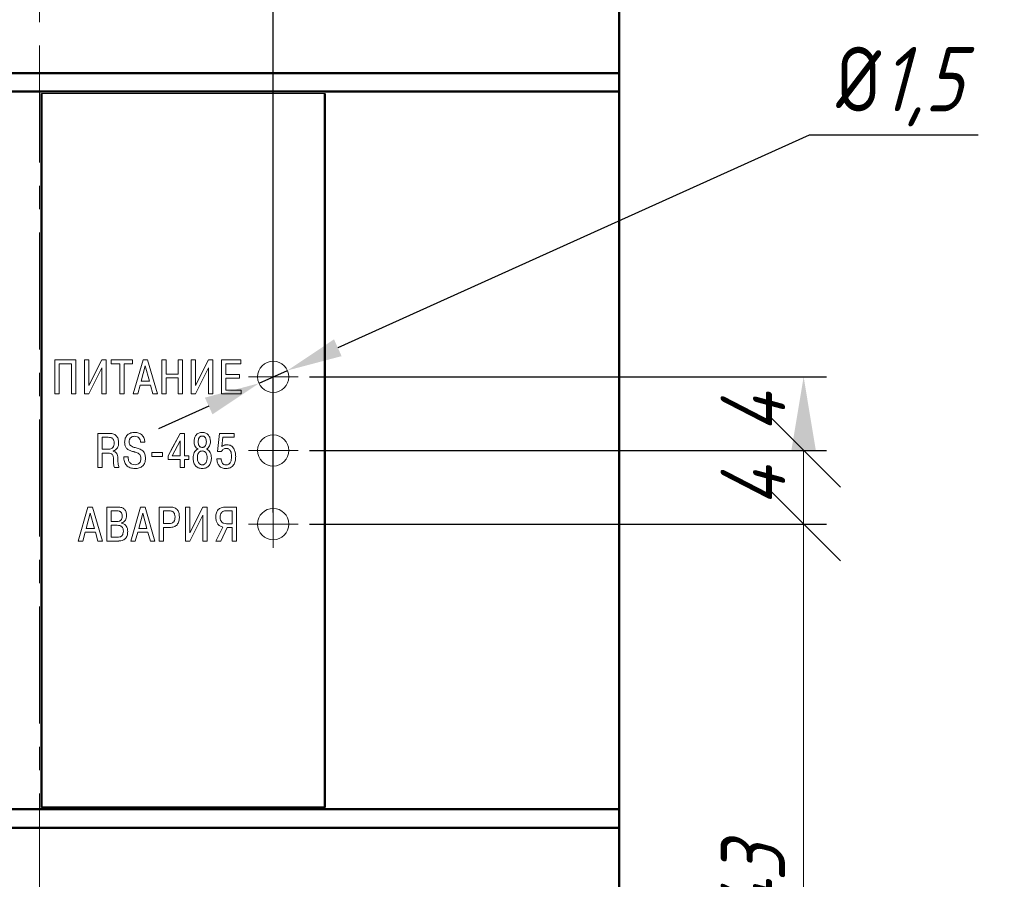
# Model space of a CAD drawing. Header units: millimetres. Extents: x 2171 to 3064, y 1134 to 1531.
# Tile 39 of 44: x 2862 to 2916, y 1260 to 1306. Entities that reach past the tile are written whole.
import ezdxf

# ---------------------------------------------------------------- set-up
doc = ezdxf.new("R2010")
doc.units = ezdxf.units.MM
doc.linetypes.add('CENTER', pattern=[10.16, 6.35, -1.27, 1.27, -1.27])
for name, color, linetype, lineweight in [('main', 5, 'Continuous', 50), ('size', 7, 'Continuous', 20), ('text', 7, 'Continuous', 20), ('ОСЕВЫЕ', 1, 'CENTER', 15)]:
    doc.layers.add(name, color=color, linetype=linetype, lineweight=lineweight)
doc.styles.add('GOST', font='GOST.shx', dxfattribs={"oblique": 15})
doc.styles.add('K5_TEXTSTYLE', font='win_eskd.shx', dxfattribs={"width": 0.8, "oblique": 15, "height": 3.5})
doc.dimstyles.new('GOST', dxfattribs={"dimscale": 0, "dimtxt": 3, "dimasz": 3, "dimexe": 1.25, "dimexo": 0, "dimtad": 1, "dimtoh": 1, "dimdec": 3, "dimdsep": 46, "dimtxsty": 'GOST', "dimcen": 5, "dimadec": 3, "dimazin": 2, "dimtfac": 1, "dimtdec": 4, "dimtmove": 1, "dimatfit": 3, "dimfxl": 1, "dimtolj": 1, "dimtzin": 0, "dimarcsym": 0})
doc.dimstyles.new('ISO-25', dxfattribs={"dimtxt": 3.5, "dimasz": 4, "dimexe": 1.25, "dimexo": 0.625, "dimgap": 1, "dimtad": 1, "dimdec": 1, "dimrnd": 0.5, "dimtxsty": 'K5_TEXTSTYLE', "dimcen": 0, "dimclrd": 256, "dimclre": 256, "dimadec": 0, "dimazin": 2, "dimtfac": 1, "dimtdec": 1, "dimtmove": 0, "dimatfit": 1, "dimfxl": 1, "dimlwd": -1, "dimarcsym": 2})

# ---------------------------------------------------------------- blocks, each defined once
blk = doc.blocks.new('_Oblique')
at = {"color": 0, "linetype": 'ByBlock', "lineweight": -2}
blk.add_line((-0.5, -0.5), (0.5, 0.5), dxfattribs=at)
blk = doc.blocks.new('*D97')
at = {"layer": 'Defpoints', "color": 0}
for p in [(2877.322, 1282.806), (2877.322, 1278.807), (2904.8, 1278.807)]:
    blk.add_point(p, dxfattribs=at)
at = {"layer": 'size', "lineweight": -2}
for p, q in [((2877.947, 1282.806), (2906.05, 1282.806)), ((2877.947, 1278.807), (2906.05, 1278.807))]:
    blk.add_line(p, q, dxfattribs=at)
at = {"layer": 'size'}
blk.add_line((2904.8, 1282.806), (2904.8, 1278.807), dxfattribs=at)
at = {"layer": 'size', "xscale": 4, "yscale": 4, "zscale": 4}
for p, rotation in [((2904.8, 1282.806), 90.00000079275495), ((2904.8, 1278.807), 270.0000007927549)]:
    blk.add_blockref('_Oblique', p, dxfattribs=dict(at, rotation=rotation))
at = {"layer": 'size', "color": 0, "linetype": 'ByBlock', "ltscale": 100, "insert": (2902.05, 1280.806), "char_height": 3.5, "attachment_point": 5, "rotation": 90, "style": 'GOST'}
blk.add_mtext('4', dxfattribs=at)
blk = doc.blocks.new('*D98')
at = {"layer": 'Defpoints', "color": 0}
for p in [(2894.772, 1351.805), (2894.772, 1327.805), (2875.973, 1278.807)]:
    blk.add_point(p, dxfattribs=at)
at = {"layer": 'size', "lineweight": -2, "ltscale": 5}
for p, q in [((2875.973, 1279.432), (2875.973, 1353.055)), ((2894.772, 1328.43), (2894.772, 1353.055))]:
    blk.add_line(p, q, dxfattribs=at)
at = {"layer": 'size', "ltscale": 5}
blk.add_line((2879.973, 1351.805), (2890.772, 1351.805), dxfattribs=at)
at = {"layer": 'size'}
for points in [[(2879.973, 1352.472), (2879.973, 1351.138), (2875.973, 1351.805)], [(2890.772, 1351.138), (2890.772, 1352.472), (2894.772, 1351.805)]]:
    blk.add_solid(points, dxfattribs=at)
at = {"layer": 'size', "color": 0, "linetype": 'ByBlock', "ltscale": 100, "insert": (2885.373, 1354.555), "char_height": 3.5, "attachment_point": 5, "style": 'GOST'}
blk.add_mtext('19', dxfattribs=at)
blk = doc.blocks.new('*D99')
at = {"layer": 'Defpoints', "color": 0}
for p in [(2877.322, 1278.807), (2892.772, 1235.805), (2904.8, 1235.805)]:
    blk.add_point(p, dxfattribs=at)
at = {"layer": 'size', "lineweight": -2, "ltscale": 5}
for p, q in [((2877.947, 1278.807), (2906.05, 1278.807)), ((2893.397, 1235.805), (2906.05, 1235.805))]:
    blk.add_line(p, q, dxfattribs=at)
at = {"layer": 'size', "ltscale": 5}
blk.add_line((2904.8, 1278.807), (2904.8, 1239.805), dxfattribs=at)
at = {"layer": 'size'}
blk.add_solid([(2904.133, 1239.805), (2905.466, 1239.805), (2904.8, 1235.805)], dxfattribs=at)
at = {"layer": 'size', "xscale": 4, "yscale": 4, "zscale": 4, "rotation": 90}
blk.add_blockref('_Oblique', (2904.8, 1278.807), dxfattribs=at)
at = {"layer": 'size', "color": 0, "linetype": 'ByBlock', "ltscale": 100, "insert": (2902.05, 1259.306), "char_height": 3.5, "attachment_point": 5, "rotation": 90, "style": 'GOST'}
blk.add_mtext('43', dxfattribs=at)
blk = doc.blocks.new('*D100')
at = {"layer": 'Defpoints', "color": 0}
for p in [(2877.322, 1286.805), (2904.8, 1286.805), (2877.322, 1282.806)]:
    blk.add_point(p, dxfattribs=at)
at = {"layer": 'size', "lineweight": -2, "ltscale": 5}
for p, q in [((2877.947, 1286.805), (2906.05, 1286.805)), ((2877.947, 1282.806), (2906.05, 1282.806))]:
    blk.add_line(p, q, dxfattribs=at)
at = {"layer": 'size', "ltscale": 5}
blk.add_line((2904.8, 1282.806), (2904.8, 1282.805), dxfattribs=at)
at = {"layer": 'size'}
blk.add_solid([(2905.466, 1282.805), (2904.133, 1282.805), (2904.8, 1286.805)], dxfattribs=at)
at = {"layer": 'size', "xscale": 4, "yscale": 4, "zscale": 4, "rotation": 270}
blk.add_blockref('_Oblique', (2904.8, 1282.806), dxfattribs=at)
at = {"layer": 'size', "color": 0, "linetype": 'ByBlock', "ltscale": 100, "insert": (2902.05, 1284.805), "char_height": 3.5, "attachment_point": 5, "rotation": 90, "style": 'GOST'}
blk.add_mtext('4', dxfattribs=at)
blk = doc.blocks.new('*D102')
at = {"layer": 'Defpoints', "color": 0}
for p in [(2876.747, 1287.154), (2875.199, 1286.456)]:
    blk.add_point(p, dxfattribs=at)
at = {"layer": 'size', "color": 0, "linetype": 'ByBlock', "lineweight": -2}
for p, q in [((2905.095, 1299.94), (2879.482, 1288.388)), ((2914.281, 1299.94), (2905.095, 1299.94)), ((2875.199, 1286.456), (2876.747, 1287.154)), ((2872.464, 1285.222), (2869.729, 1283.989))]:
    blk.add_line(p, q, dxfattribs=at)
at = {"layer": 'size', "color": 0}
for points in [[(2879.276, 1288.844), (2879.688, 1287.932), (2876.747, 1287.154)], [(2872.67, 1284.766), (2872.258, 1285.678), (2875.199, 1286.456)]]:
    blk.add_solid(points, dxfattribs=at)
at = {"layer": 'size', "color": 0, "linetype": 'ByBlock', "ltscale": 100, "insert": (2910, 1302.578), "char_height": 3.5, "attachment_point": 5, "style": 'GOST'}
blk.add_mtext('\\A1;{\\Q0;%%c}1,5', dxfattribs=at)

msp = doc.modelspace()

# ---------------------------------------------------------------- linework, layer by layer
at = {"layer": 'main'}
for p, q in [((2894.772, 1307.605), (2894.772, 1303.305)), ((2894.772, 1303.305), (2831.772, 1303.305)), ((2894.772, 1303.305), (2894.772, 1302.305)), ((2894.772, 1302.305), (2831.772, 1302.305)), ((2863.372, 1302.209), (2863.372, 1263.403)), ((2878.772, 1302.209), (2878.772, 1263.403)), ((2894.772, 1302.305), (2894.772, 1263.305)), ((2894.772, 1263.305), (2831.772, 1263.305)), ((2878.772, 1263.403), (2863.372, 1263.403)), ((2894.772, 1263.305), (2894.772, 1262.305)), ((2894.772, 1262.305), (2831.772, 1262.305)), ((2894.772, 1262.305), (2894.772, 1258.005))]:
    msp.add_line(p, q, dxfattribs=at)
at = {"layer": 'size', "ltscale": 5}
for centre in [(2875.973, 1286.805), (2875.973, 1282.806), (2875.973, 1278.807)]:
    msp.add_circle(centre, 0.849, dxfattribs=at)
at = {"layer": 'text'}
for p, q in [((2878.772, 1302.209), (2863.372, 1302.209)), ((2863.372, 1263.403), (2863.372, 1302.209)), ((2878.772, 1263.403), (2878.772, 1302.209)), ((2865.244, 1287.731), (2864.106, 1287.731)), ((2864.106, 1285.88), (2864.106, 1287.731)), ((2865.244, 1287.73), (2864.106, 1287.73)), ((2865.244, 1285.88), (2865.244, 1287.731)), ((2865.951, 1287.731), (2865.715, 1287.731)), ((2865.715, 1285.88), (2865.715, 1287.731)), ((2865.951, 1287.73), (2865.715, 1287.73)), ((2866.657, 1287.731), (2865.951, 1286.329)), ((2865.951, 1286.329), (2865.951, 1287.731)), ((2866.657, 1287.73), (2865.951, 1286.329)), ((2866.89, 1287.731), (2866.657, 1287.731)), ((2866.657, 1287.73), (2866.657, 1287.731)), ((2866.89, 1287.73), (2866.657, 1287.73)), ((2866.89, 1285.88), (2866.89, 1287.731)), ((2868.317, 1287.731), (2867.171, 1287.731)), ((2867.171, 1287.522), (2867.171, 1287.731)), ((2868.317, 1287.73), (2867.171, 1287.73)), ((2868.317, 1287.522), (2868.317, 1287.731)), ((2868.894, 1287.731), (2868.362, 1285.88)), ((2868.894, 1287.73), (2868.362, 1285.879)), ((2869.143, 1287.731), (2868.894, 1287.731)), ((2868.894, 1287.73), (2868.894, 1287.731)), ((2869.143, 1287.73), (2868.894, 1287.73)), ((2869.675, 1285.88), (2869.143, 1287.731)), ((2869.143, 1287.73), (2869.143, 1287.731)), ((2869.675, 1285.879), (2869.143, 1287.73)), ((2870.146, 1287.731), (2869.911, 1287.731)), ((2869.911, 1285.88), (2869.911, 1287.731)), ((2870.146, 1287.73), (2869.911, 1287.73)), ((2870.146, 1286.959), (2870.146, 1287.731)), ((2871.043, 1287.731), (2870.808, 1287.731)), ((2870.808, 1286.959), (2870.808, 1287.731)), ((2871.043, 1287.73), (2870.808, 1287.73)), ((2871.043, 1285.88), (2871.043, 1287.731)), ((2871.75, 1287.731), (2871.515, 1287.731)), ((2871.515, 1285.88), (2871.515, 1287.731)), ((2871.75, 1287.73), (2871.515, 1287.73)), ((2872.457, 1287.731), (2871.75, 1286.329)), ((2871.75, 1286.329), (2871.75, 1287.731)), ((2872.457, 1287.73), (2871.75, 1286.329)), ((2872.69, 1287.731), (2872.457, 1287.731)), ((2872.457, 1287.73), (2872.457, 1287.731)), ((2872.69, 1287.73), (2872.457, 1287.73)), ((2872.69, 1285.88), (2872.69, 1287.731)), ((2874.209, 1287.731), (2873.161, 1287.731)), ((2873.161, 1285.88), (2873.161, 1287.731)), ((2874.209, 1287.73), (2873.161, 1287.73)), ((2874.209, 1287.522), (2874.209, 1287.731)), ((2864.341, 1285.88), (2864.341, 1287.522)), ((2864.341, 1287.522), (2865.008, 1287.522)), ((2865.008, 1285.88), (2865.008, 1287.522)), ((2865.945, 1285.88), (2866.654, 1287.292)), ((2866.654, 1285.88), (2866.654, 1287.292)), ((2867.171, 1287.522), (2867.626, 1287.522)), ((2867.626, 1285.88), (2867.626, 1287.522)), ((2867.862, 1287.522), (2868.317, 1287.522)), ((2867.862, 1285.88), (2867.862, 1287.522)), ((2869.019, 1287.397), (2868.794, 1286.567)), ((2869.243, 1286.567), (2869.019, 1287.397)), ((2871.745, 1285.88), (2872.454, 1287.292)), ((2872.454, 1285.88), (2872.454, 1287.292)), ((2873.397, 1286.94), (2873.397, 1287.522)), ((2873.397, 1287.522), (2874.209, 1287.522)), ((2868.794, 1286.567), (2869.243, 1286.567)), ((2868.794, 1286.567), (2869.243, 1286.567)), ((2868.794, 1286.567), (2868.794, 1286.567)), ((2869.243, 1286.567), (2869.243, 1286.567)), ((2870.808, 1286.959), (2870.146, 1286.959)), ((2870.146, 1286.958), (2870.146, 1286.959)), ((2870.808, 1286.958), (2870.146, 1286.958)), ((2870.146, 1285.88), (2870.146, 1286.75)), ((2870.146, 1286.75), (2870.808, 1286.75)), ((2870.808, 1286.958), (2870.808, 1286.959)), ((2870.808, 1285.88), (2870.808, 1286.75)), ((2874.135, 1286.94), (2873.397, 1286.94)), ((2874.135, 1286.94), (2873.397, 1286.94)), ((2873.397, 1286.94), (2873.397, 1286.94)), ((2873.397, 1286.089), (2873.397, 1286.731)), ((2873.397, 1286.731), (2874.135, 1286.731)), ((2874.135, 1286.731), (2874.135, 1286.94)), ((2865.951, 1286.329), (2865.951, 1286.329)), ((2868.608, 1285.88), (2868.741, 1286.358)), ((2868.741, 1286.358), (2869.296, 1286.358)), ((2869.296, 1286.358), (2869.429, 1285.88)), ((2871.75, 1286.329), (2871.75, 1286.329)), ((2874.233, 1286.089), (2873.397, 1286.089)), ((2873.397, 1286.088), (2873.397, 1286.089)), ((2874.233, 1286.088), (2873.397, 1286.088)), ((2874.233, 1285.88), (2874.233, 1286.089)), ((2864.106, 1285.88), (2864.341, 1285.88)), ((2865.008, 1285.88), (2865.244, 1285.88)), ((2865.715, 1285.88), (2865.945, 1285.88)), ((2866.654, 1285.88), (2866.89, 1285.88)), ((2867.626, 1285.88), (2867.862, 1285.88)), ((2868.362, 1285.88), (2868.608, 1285.88)), ((2869.429, 1285.88), (2869.675, 1285.88)), ((2869.911, 1285.88), (2870.146, 1285.88)), ((2870.808, 1285.88), (2871.043, 1285.88)), ((2871.515, 1285.88), (2871.745, 1285.88)), ((2872.454, 1285.88), (2872.69, 1285.88)), ((2873.161, 1285.88), (2874.233, 1285.88)), ((2866.436, 1281.88), (2866.436, 1283.732)), ((2867.042, 1283.732), (2866.436, 1283.732)), ((2867.042, 1283.732), (2866.436, 1283.732)), ((2866.672, 1282.875), (2866.672, 1283.523)), ((2867.003, 1283.523), (2866.672, 1283.523)), ((2867.042, 1283.732), (2867.042, 1283.732)), ((2870.92, 1283.732), (2870.256, 1282.515)), ((2870.92, 1283.732), (2870.415, 1282.805)), ((2870.92, 1283.327), (2870.481, 1282.518)), ((2871.156, 1283.732), (2870.92, 1283.732)), ((2870.92, 1283.732), (2870.92, 1283.732)), ((2871.156, 1283.732), (2870.92, 1283.732)), ((2870.92, 1282.518), (2870.92, 1283.327)), ((2871.156, 1282.518), (2871.156, 1283.732)), ((2872.114, 1283.787), (2872.114, 1283.788)), ((2873.044, 1283.732), (2872.946, 1282.756)), ((2873.851, 1283.732), (2873.044, 1283.732)), ((2873.044, 1283.732), (2873.044, 1283.732)), ((2873.851, 1283.732), (2873.044, 1283.732)), ((2873.178, 1283.026), (2873.229, 1283.523)), ((2873.229, 1283.523), (2873.851, 1283.523)), ((2873.851, 1283.523), (2873.851, 1283.732)), ((2866.672, 1282.875), (2867.032, 1282.875)), ((2866.672, 1282.875), (2867.032, 1282.875)), ((2867.032, 1282.875), (2867.032, 1282.875)), ((2867.28, 1282.764), (2867.28, 1282.78)), ((2867.325, 1283.208), (2867.325, 1283.208)), ((2867.571, 1283.216), (2867.571, 1283.216)), ((2867.895, 1283.256), (2867.895, 1283.256)), ((2868.141, 1283.269), (2868.141, 1283.269)), ((2868.477, 1282.959), (2868.477, 1282.959)), ((2868.757, 1283.25), (2868.993, 1283.25)), ((2871.67, 1283.29), (2871.67, 1283.29)), ((2871.887, 1282.883), (2871.887, 1282.883)), ((2871.892, 1283.282), (2871.892, 1283.282)), ((2872.114, 1282.97), (2872.114, 1282.97)), ((2872.114, 1282.78), (2872.114, 1282.78)), ((2872.337, 1283.282), (2872.337, 1283.282)), ((2872.342, 1282.883), (2872.342, 1282.883)), ((2872.559, 1283.29), (2872.559, 1283.29)), ((2873.178, 1283.026), (2873.178, 1283.026)), ((2873.467, 1283.116), (2873.467, 1283.116)), ((2866.672, 1281.88), (2866.672, 1282.666)), ((2866.672, 1282.666), (2867.011, 1282.666)), ((2866.672, 1282.666), (2866.672, 1282.666)), ((2866.672, 1282.666), (2867.011, 1282.666)), ((2867.011, 1282.666), (2867.011, 1282.666)), ((2868.083, 1282.467), (2867.847, 1282.467)), ((2867.847, 1282.467), (2867.847, 1282.467)), ((2868.083, 1282.467), (2868.083, 1282.467)), ((2868.321, 1282.758), (2868.519, 1282.703)), ((2868.321, 1282.758), (2868.321, 1282.758)), ((2868.519, 1282.703), (2868.519, 1282.703)), ((2868.784, 1282.377), (2868.784, 1282.377)), ((2869.03, 1282.383), (2869.03, 1282.383)), ((2869.38, 1282.475), (2869.38, 1282.7)), ((2869.957, 1282.7), (2869.38, 1282.7)), ((2869.38, 1282.475), (2869.957, 1282.475)), ((2869.38, 1282.475), (2869.957, 1282.475)), ((2869.957, 1282.475), (2869.957, 1282.7)), ((2870.256, 1282.306), (2870.256, 1282.515)), ((2870.256, 1282.306), (2870.92, 1282.306)), ((2870.256, 1282.306), (2870.92, 1282.306)), ((2870.481, 1282.518), (2870.92, 1282.518)), ((2870.481, 1282.518), (2870.481, 1282.518)), ((2870.92, 1281.88), (2870.92, 1282.306)), ((2870.92, 1282.306), (2870.92, 1282.306)), ((2871.378, 1282.518), (2871.156, 1282.518)), ((2871.156, 1282.306), (2871.378, 1282.306)), ((2871.156, 1281.88), (2871.156, 1282.306)), ((2871.156, 1282.306), (2871.378, 1282.306)), ((2871.156, 1282.306), (2871.156, 1282.306)), ((2871.378, 1282.306), (2871.378, 1282.518)), ((2871.617, 1282.404), (2871.617, 1282.404)), ((2872.612, 1282.404), (2872.612, 1282.404)), ((2873.139, 1282.354), (2872.906, 1282.354)), ((2872.946, 1282.756), (2873.168, 1282.756)), ((2872.946, 1282.756), (2873.168, 1282.756)), ((2873.168, 1282.756), (2873.168, 1282.756)), ((2873.708, 1282.481), (2873.708, 1282.481)), ((2866.436, 1281.88), (2866.672, 1281.88)), ((2866.436, 1281.88), (2866.672, 1281.88)), ((2867.349, 1281.88), (2867.587, 1281.88)), ((2867.349, 1281.88), (2867.349, 1281.88)), ((2867.349, 1281.88), (2867.587, 1281.88)), ((2870.92, 1281.88), (2871.156, 1281.88)), ((2870.92, 1281.88), (2871.156, 1281.88)), ((2865.904, 1279.732), (2865.372, 1277.882)), ((2866.153, 1279.732), (2865.904, 1279.732)), ((2866.685, 1277.882), (2866.153, 1279.732)), ((2867.535, 1279.732), (2866.921, 1279.732)), ((2866.921, 1277.882), (2866.921, 1279.732)), ((2868.76, 1279.732), (2868.228, 1277.882)), ((2869.009, 1279.732), (2868.76, 1279.732)), ((2869.541, 1277.882), (2869.009, 1279.732)), ((2870.346, 1279.732), (2869.777, 1279.732)), ((2869.777, 1277.882), (2869.777, 1279.732)), ((2871.439, 1279.732), (2871.204, 1279.732)), ((2871.204, 1277.882), (2871.204, 1279.732)), ((2872.146, 1279.732), (2871.439, 1278.331)), ((2871.439, 1278.331), (2871.439, 1279.732)), ((2872.379, 1279.732), (2872.146, 1279.732)), ((2872.379, 1277.882), (2872.379, 1279.732)), ((2873.983, 1279.732), (2873.385, 1279.732)), ((2873.983, 1277.882), (2873.983, 1279.732)), ((2866.029, 1279.399), (2865.804, 1278.569)), ((2866.254, 1278.569), (2866.029, 1279.399)), ((2867.156, 1278.947), (2867.156, 1279.524)), ((2867.492, 1279.524), (2867.156, 1279.524)), ((2867.156, 1279.524), (2867.156, 1279.524)), ((2867.492, 1279.524), (2867.156, 1279.524)), ((2867.492, 1279.524), (2867.492, 1279.524)), ((2867.765, 1279.235), (2867.765, 1279.236)), ((2868.006, 1279.262), (2868.006, 1279.262)), ((2868.885, 1279.399), (2868.66, 1278.569)), ((2869.11, 1278.569), (2868.885, 1279.399)), ((2870.013, 1278.828), (2870.013, 1279.524)), ((2870.013, 1279.524), (2870.013, 1279.524)), ((2870.309, 1279.524), (2870.013, 1279.524)), ((2870.634, 1279.196), (2870.634, 1279.196)), ((2870.872, 1279.201), (2870.872, 1279.201)), ((2871.434, 1277.882), (2872.143, 1279.293)), ((2872.143, 1279.294), (2872.143, 1279.293)), ((2872.143, 1277.882), (2872.143, 1279.293)), ((2872.85, 1279.18), (2872.85, 1279.18)), ((2873.088, 1279.177), (2873.088, 1279.177)), ((2873.747, 1279.524), (2873.4, 1279.524)), ((2873.747, 1278.825), (2873.747, 1279.524)), ((2873.747, 1279.524), (2873.747, 1279.524)), ((2865.804, 1278.569), (2866.254, 1278.569)), ((2867.156, 1278.947), (2867.485, 1278.947)), ((2867.498, 1278.739), (2867.156, 1278.739)), ((2867.156, 1278.738), (2867.156, 1278.739)), ((2867.156, 1278.09), (2867.156, 1278.738)), ((2867.731, 1278.855), (2867.731, 1278.868)), ((2867.731, 1278.868), (2867.731, 1278.868)), ((2868.66, 1278.569), (2869.11, 1278.569)), ((2870.013, 1278.828), (2870.309, 1278.828)), ((2870.013, 1278.619), (2870.33, 1278.619)), ((2870.013, 1277.882), (2870.013, 1278.619)), ((2873.236, 1278.643), (2872.853, 1277.882)), ((2873.128, 1277.882), (2873.472, 1278.617)), ((2873.427, 1278.825), (2873.747, 1278.825)), ((2873.472, 1278.617), (2873.747, 1278.617)), ((2873.747, 1277.882), (2873.747, 1278.617)), ((2873.747, 1278.617), (2873.747, 1278.617)), ((2865.619, 1277.882), (2865.751, 1278.36)), ((2865.751, 1278.36), (2866.307, 1278.36)), ((2866.307, 1278.36), (2866.439, 1277.882)), ((2867.156, 1278.09), (2867.498, 1278.09)), ((2868.064, 1278.397), (2868.064, 1278.397)), ((2868.475, 1277.882), (2868.607, 1278.36)), ((2868.607, 1278.36), (2869.163, 1278.36)), ((2869.163, 1278.36), (2869.295, 1277.882)), ((2865.372, 1277.882), (2865.619, 1277.882)), ((2866.439, 1277.882), (2866.685, 1277.882)), ((2866.921, 1277.882), (2867.514, 1277.882)), ((2867.514, 1277.882), (2867.514, 1277.882)), ((2868.228, 1277.882), (2868.475, 1277.882)), ((2869.295, 1277.882), (2869.541, 1277.882)), ((2869.777, 1277.882), (2870.013, 1277.882)), ((2871.204, 1277.882), (2871.434, 1277.882)), ((2872.143, 1277.882), (2872.379, 1277.882)), ((2872.853, 1277.882), (2873.128, 1277.882)), ((2873.747, 1277.882), (2873.983, 1277.882)), ((2863.372, 1263.403), (2878.772, 1263.403))]:
    msp.add_line(p, q, dxfattribs=at)
for points, knots in [([(2867.325, 1283.208), (2867.323, 1283.257), (2867.319, 1283.325), (2867.283, 1283.406), (2867.246, 1283.453), (2867.195, 1283.488), (2867.113, 1283.519), (2867.046, 1283.521), (2867.003, 1283.523)], [0, 0, 0, 0, 0.277485, 0.392876, 0.49968, 0.618904, 0.749806, 1, 1, 1, 1]), ([(2867.571, 1283.216), (2867.567, 1283.294), (2867.56, 1283.405), (2867.5, 1283.535), (2867.438, 1283.612), (2867.355, 1283.673), (2867.221, 1283.725), (2867.113, 1283.729), (2867.042, 1283.732)], [0, 0, 0, 0, 0.27268, 0.389336, 0.499813, 0.620623, 0.749965, 1, 1, 1, 1]), ([(2867.571, 1283.216), (2867.567, 1283.294), (2867.56, 1283.405), (2867.5, 1283.535), (2867.438, 1283.612), (2867.355, 1283.673), (2867.221, 1283.725), (2867.113, 1283.729), (2867.042, 1283.732)], [0, 0, 0, 0, 0.272629, 0.389291, 0.499795, 0.620507, 0.749952, 1, 1, 1, 1]), ([(2868.451, 1283.788), (2868.378, 1283.782), (2868.268, 1283.775), (2868.134, 1283.716), (2868.046, 1283.652), (2867.976, 1283.569), (2867.909, 1283.438), (2867.901, 1283.329), (2867.895, 1283.256)], [0, 0, 0, 0, 0.249832, 0.37784, 0.500185, 0.623941, 0.75046, 1, 1, 1, 1]), ([(2868.141, 1283.269), (2868.144, 1283.312), (2868.149, 1283.375), (2868.185, 1283.449), (2868.221, 1283.495), (2868.266, 1283.532), (2868.339, 1283.57), (2868.402, 1283.575), (2868.445, 1283.579)], [0, 0, 0, 0, 0.262383, 0.381619, 0.500203, 0.618565, 0.737958, 1, 1, 1, 1]), ([(2868.445, 1283.579), (2868.49, 1283.575), (2868.555, 1283.569), (2868.629, 1283.527), (2868.69, 1283.471), (2868.743, 1283.377), (2868.753, 1283.293), (2868.757, 1283.25)], [0, 0, 0, 0, 0.260989, 0.380405, 0.500075, 0.749686, 1, 1, 1, 1]), ([(2868.993, 1283.25), (2868.984, 1283.322), (2868.971, 1283.43), (2868.908, 1283.559), (2868.844, 1283.643), (2868.765, 1283.708), (2868.636, 1283.773), (2868.526, 1283.782), (2868.451, 1283.788)], [0, 0, 0, 0, 0.2498038, 0.3781738, 0.5001964, 0.6176938, 0.7366346, 1, 1, 1, 1]), ([(2868.451, 1283.787), (2868.451, 1283.787), (2868.451, 1283.788), (2868.451, 1283.788), (2868.451, 1283.788)], [0, 0, 0, 0, 0.4999984, 1, 1, 1, 1]), ([(2868.993, 1283.25), (2868.984, 1283.322), (2868.971, 1283.43), (2868.908, 1283.559), (2868.844, 1283.643), (2868.765, 1283.708), (2868.636, 1283.773), (2868.526, 1283.782), (2868.451, 1283.787)], [0, 0, 0, 0, 0.24979, 0.378108, 0.500184, 0.617613, 0.736622, 1, 1, 1, 1]), ([(2872.114, 1283.788), (2872.08, 1283.786), (2872.014, 1283.783), (2871.922, 1283.755), (2871.842, 1283.709), (2871.777, 1283.645), (2871.726, 1283.567), (2871.68, 1283.449), (2871.674, 1283.353), (2871.67, 1283.29)], [0, 0, 0, 0, 0.137169, 0.261119, 0.380157, 0.50016, 0.621328, 0.750282, 1, 1, 1, 1]), ([(2872.114, 1283.787), (2872.08, 1283.786), (2872.014, 1283.783), (2871.922, 1283.755), (2871.842, 1283.709), (2871.777, 1283.645), (2871.726, 1283.567), (2871.68, 1283.449), (2871.674, 1283.353), (2871.67, 1283.29)], [0, 0, 0, 0, 0.136452, 0.261152, 0.380108, 0.50019, 0.621293, 0.750301, 1, 1, 1, 1]), ([(2872.114, 1283.589), (2872.096, 1283.588), (2872.06, 1283.585), (2872.011, 1283.565), (2871.969, 1283.532), (2871.928, 1283.474), (2871.898, 1283.388), (2871.894, 1283.318), (2871.892, 1283.282)], [0, 0, 0, 0, 0.130893, 0.251652, 0.371469, 0.49974, 0.749603, 1, 1, 1, 1]), ([(2872.559, 1283.29), (2872.555, 1283.353), (2872.548, 1283.449), (2872.502, 1283.567), (2872.452, 1283.645), (2872.386, 1283.709), (2872.277, 1283.773), (2872.18, 1283.782), (2872.114, 1283.788)], [0, 0, 0, 0, 0.250038, 0.379173, 0.500484, 0.620782, 0.739811, 1, 1, 1, 1]), ([(2872.559, 1283.29), (2872.555, 1283.353), (2872.548, 1283.449), (2872.502, 1283.566), (2872.452, 1283.645), (2872.386, 1283.709), (2872.307, 1283.755), (2872.214, 1283.783), (2872.149, 1283.786), (2872.114, 1283.787)], [0, 0, 0, 0, 0.249691, 0.378596, 0.499798, 0.619864, 0.738809, 0.863513, 1, 1, 1, 1]), ([(2872.337, 1283.282), (2872.334, 1283.318), (2872.33, 1283.388), (2872.301, 1283.474), (2872.259, 1283.532), (2872.218, 1283.565), (2872.169, 1283.585), (2872.133, 1283.588), (2872.114, 1283.589)], [0, 0, 0, 0, 0.250388, 0.500234, 0.628588, 0.748426, 0.869153, 1, 1, 1, 1]), ([(2867.032, 1282.875), (2867.074, 1282.879), (2867.137, 1282.885), (2867.211, 1282.927), (2867.27, 1282.982), (2867.318, 1283.079), (2867.323, 1283.162), (2867.325, 1283.208)], [0, 0, 0, 0, 0.249642, 0.376308, 0.500198, 0.728138, 1, 1, 1, 1]), ([(2867.032, 1282.875), (2867.074, 1282.879), (2867.137, 1282.885), (2867.211, 1282.927), (2867.27, 1282.982), (2867.318, 1283.079), (2867.323, 1283.163), (2867.325, 1283.208)], [0, 0, 0, 0, 0.249631, 0.376294, 0.500182, 0.72813, 1, 1, 1, 1]), ([(2867.28, 1282.78), (2867.325, 1282.796), (2867.413, 1282.83), (2867.506, 1282.94), (2867.562, 1283.071), (2867.568, 1283.166), (2867.571, 1283.216)], [0, 0, 0, 0, 0.248072, 0.496325, 0.737373, 1, 1, 1, 1]), ([(2867.895, 1283.256), (2867.899, 1283.191), (2867.905, 1283.097), (2867.953, 1282.986), (2868.021, 1282.893), (2868.147, 1282.809), (2868.262, 1282.776), (2868.321, 1282.758)], [0, 0, 0, 0, 0.269581, 0.387087, 0.5006, 0.74443, 1, 1, 1, 1]), ([(2868.477, 1282.959), (2868.393, 1282.98), (2868.289, 1283.005), (2868.194, 1283.09), (2868.162, 1283.144), (2868.144, 1283.205), (2868.142, 1283.247), (2868.141, 1283.269)], [0, 0, 0, 0, 0.499122, 0.626449, 0.749403, 0.866837, 1, 1, 1, 1]), ([(2868.477, 1282.959), (2868.393, 1282.98), (2868.289, 1283.005), (2868.194, 1283.09), (2868.162, 1283.144), (2868.144, 1283.205), (2868.142, 1283.247), (2868.141, 1283.269)], [0, 0, 0, 0, 0.499139, 0.626377, 0.749414, 0.866803, 1, 1, 1, 1]), ([(2869.03, 1282.383), (2869.025, 1282.458), (2869.018, 1282.57), (2868.954, 1282.704), (2868.859, 1282.817), (2868.692, 1282.906), (2868.549, 1282.941), (2868.477, 1282.959)], [0, 0, 0, 0, 0.252304, 0.376116, 0.499591, 0.746866, 1, 1, 1, 1]), ([(2871.887, 1282.883), (2871.864, 1282.873), (2871.819, 1282.854), (2871.744, 1282.794), (2871.674, 1282.692), (2871.628, 1282.552), (2871.62, 1282.453), (2871.617, 1282.404)], [0, 0, 0, 0, 0.125999, 0.250083, 0.490853, 0.748099, 1, 1, 1, 1]), ([(2871.67, 1283.29), (2871.672, 1283.248), (2871.676, 1283.166), (2871.716, 1283.049), (2871.782, 1282.946), (2871.852, 1282.903), (2871.887, 1282.883)], [0, 0, 0, 0, 0.2610411, 0.5007158, 0.7553903, 1, 1, 1, 1]), ([(2872.114, 1282.78), (2872.092, 1282.778), (2872.05, 1282.775), (2871.992, 1282.751), (2871.942, 1282.713), (2871.892, 1282.645), (2871.854, 1282.543), (2871.849, 1282.459), (2871.847, 1282.417)], [0, 0, 0, 0, 0.129979, 0.250131, 0.370403, 0.500074, 0.749772, 1, 1, 1, 1]), ([(2871.892, 1283.282), (2871.894, 1283.243), (2871.897, 1283.171), (2871.928, 1283.085), (2871.968, 1283.029), (2872.01, 1282.995), (2872.06, 1282.974), (2872.096, 1282.971), (2872.114, 1282.97)], [0, 0, 0, 0, 0.272013, 0.500061, 0.628973, 0.750159, 0.871264, 1, 1, 1, 1]), ([(2871.892, 1283.282), (2871.894, 1283.243), (2871.897, 1283.171), (2871.928, 1283.085), (2871.968, 1283.029), (2872.01, 1282.995), (2872.06, 1282.974), (2872.096, 1282.971), (2872.114, 1282.97)], [0, 0, 0, 0, 0.272001, 0.500053, 0.628965, 0.750146, 0.871257, 1, 1, 1, 1]), ([(2872.114, 1282.97), (2872.133, 1282.971), (2872.169, 1282.974), (2872.218, 1282.995), (2872.26, 1283.029), (2872.301, 1283.085), (2872.331, 1283.171), (2872.335, 1283.243), (2872.337, 1283.282)], [0, 0, 0, 0, 0.1290754, 0.2498781, 0.3713743, 0.4999595, 0.7279813, 1, 1, 1, 1]), ([(2872.114, 1282.97), (2872.133, 1282.971), (2872.169, 1282.974), (2872.218, 1282.995), (2872.26, 1283.029), (2872.301, 1283.085), (2872.331, 1283.171), (2872.335, 1283.243), (2872.337, 1283.282)], [0, 0, 0, 0, 0.129082, 0.249891, 0.371383, 0.499968, 0.727993, 1, 1, 1, 1]), ([(2872.381, 1282.417), (2872.379, 1282.459), (2872.374, 1282.543), (2872.337, 1282.645), (2872.286, 1282.713), (2872.237, 1282.751), (2872.178, 1282.775), (2872.136, 1282.778), (2872.114, 1282.78)], [0, 0, 0, 0, 0.250215, 0.499913, 0.629686, 0.750157, 0.870017, 1, 1, 1, 1]), ([(2872.342, 1282.883), (2872.376, 1282.903), (2872.446, 1282.946), (2872.513, 1283.049), (2872.552, 1283.166), (2872.557, 1283.248), (2872.559, 1283.29)], [0, 0, 0, 0, 0.244553, 0.499287, 0.738944, 1, 1, 1, 1]), ([(2872.612, 1282.404), (2872.608, 1282.453), (2872.601, 1282.552), (2872.554, 1282.693), (2872.485, 1282.794), (2872.409, 1282.854), (2872.364, 1282.873), (2872.342, 1282.883)], [0, 0, 0, 0, 0.252096, 0.51143, 0.749793, 0.873861, 1, 1, 1, 1]), ([(2873.168, 1282.756), (2873.18, 1282.78), (2873.204, 1282.827), (2873.267, 1282.878), (2873.341, 1282.911), (2873.394, 1282.915), (2873.422, 1282.917)], [0, 0, 0, 0, 0.248374, 0.496293, 0.742351, 1, 1, 1, 1]), ([(2873.467, 1283.116), (2873.46, 1283.115), (2873.427, 1283.115), (2873.371, 1283.11), (2873.276, 1283.088), (2873.218, 1283.051), (2873.178, 1283.026)], [0, 0, 0, 0, 0.065094, 0.326009, 0.550984, 1, 1, 1, 1]), ([(2873.467, 1283.116), (2873.415, 1283.113), (2873.311, 1283.108), (2873.223, 1283.053), (2873.178, 1283.026)], [0, 0, 0, 0, 0.500409, 1, 1, 1, 1]), ([(2873.422, 1282.917), (2873.447, 1282.915), (2873.496, 1282.912), (2873.563, 1282.88), (2873.615, 1282.832), (2873.665, 1282.755), (2873.702, 1282.636), (2873.706, 1282.536), (2873.708, 1282.481)], [0, 0, 0, 0, 0.129228, 0.248853, 0.372301, 0.485729, 0.71617, 1, 1, 1, 1]), ([(2873.933, 1282.483), (2873.928, 1282.559), (2873.92, 1282.707), (2873.852, 1282.884), (2873.765, 1283), (2873.68, 1283.066), (2873.579, 1283.108), (2873.505, 1283.113), (2873.467, 1283.116)], [0, 0, 0, 0, 0.256924, 0.507729, 0.631601, 0.748536, 0.869745, 1, 1, 1, 1]), ([(2867.011, 1282.666), (2867.058, 1282.663), (2867.13, 1282.658), (2867.211, 1282.607), (2867.269, 1282.531), (2867.292, 1282.412), (2867.293, 1282.318), (2867.294, 1282.272)], [0, 0, 0, 0, 0.249485, 0.374653, 0.49937, 0.74896, 1, 1, 1, 1]), ([(2867.011, 1282.666), (2867.058, 1282.663), (2867.13, 1282.658), (2867.211, 1282.607), (2867.269, 1282.531), (2867.292, 1282.412), (2867.293, 1282.319), (2867.294, 1282.272)], [0, 0, 0, 0, 0.249498, 0.374583, 0.499389, 0.748967, 1, 1, 1, 1]), ([(2867.532, 1282.322), (2867.529, 1282.417), (2867.526, 1282.536), (2867.458, 1282.66), (2867.409, 1282.709), (2867.349, 1282.744), (2867.304, 1282.757), (2867.28, 1282.764)], [0, 0, 0, 0, 0.499175, 0.627293, 0.749506, 0.867948, 1, 1, 1, 1]), ([(2867.294, 1282.272), (2867.294, 1282.229), (2867.295, 1282.163), (2867.298, 1282.063), (2867.304, 1281.97), (2867.334, 1281.91), (2867.349, 1281.88)], [0, 0, 0, 0, 0.3154462, 0.5007026, 0.7507351, 1, 1, 1, 1]), ([(2867.294, 1282.272), (2867.294, 1282.272), (2867.294, 1282.272), (2867.294, 1282.272), (2867.294, 1282.272)], [0, 0, 0, 0, 0.5000009, 1, 1, 1, 1]), ([(2867.294, 1282.272), (2867.294, 1282.229), (2867.295, 1282.163), (2867.298, 1282.063), (2867.304, 1281.97), (2867.334, 1281.91), (2867.349, 1281.88)], [0, 0, 0, 0, 0.31536, 0.500697, 0.750741, 1, 1, 1, 1]), ([(2867.587, 1281.88), (2867.566, 1281.952), (2867.536, 1282.048), (2867.535, 1282.198), (2867.533, 1282.273), (2867.532, 1282.322)], [0, 0, 0, 0, 0.4980339, 0.669345, 1, 1, 1, 1]), ([(2867.847, 1282.467), (2867.852, 1282.376), (2867.86, 1282.246), (2867.927, 1282.091), (2867.996, 1281.995), (2868.089, 1281.917), (2868.24, 1281.841), (2868.367, 1281.831), (2868.451, 1281.824)], [0, 0, 0, 0, 0.270189, 0.38797, 0.500144, 0.622661, 0.750399, 1, 1, 1, 1]), ([(2868.461, 1282.033), (2868.403, 1282.038), (2868.319, 1282.046), (2868.223, 1282.101), (2868.166, 1282.156), (2868.123, 1282.225), (2868.085, 1282.329), (2868.084, 1282.412), (2868.083, 1282.467)], [0, 0, 0, 0, 0.26296, 0.381367, 0.499555, 0.621176, 0.750094, 1, 1, 1, 1]), ([(2868.321, 1282.758), (2868.327, 1282.757), (2868.359, 1282.748), (2868.405, 1282.736), (2868.464, 1282.72), (2868.498, 1282.709), (2868.519, 1282.703)], [0, 0, 0, 0, 0.097051, 0.485234, 0.679325, 1, 1, 1, 1]), ([(2868.451, 1281.824), (2868.531, 1281.829), (2868.65, 1281.835), (2868.792, 1281.896), (2868.88, 1281.959), (2868.948, 1282.041), (2869.016, 1282.18), (2869.024, 1282.299), (2869.03, 1282.383)], [0, 0, 0, 0, 0.262647, 0.384601, 0.50018, 0.613368, 0.730781, 1, 1, 1, 1]), ([(2868.784, 1282.377), (2868.781, 1282.329), (2868.776, 1282.26), (2868.74, 1282.178), (2868.704, 1282.127), (2868.657, 1282.086), (2868.577, 1282.043), (2868.509, 1282.037), (2868.461, 1282.033)], [0, 0, 0, 0, 0.267904, 0.386414, 0.500309, 0.617311, 0.735853, 1, 1, 1, 1]), ([(2868.519, 1282.703), (2868.556, 1282.691), (2868.629, 1282.668), (2868.721, 1282.599), (2868.776, 1282.495), (2868.781, 1282.418), (2868.784, 1282.377)], [0, 0, 0, 0, 0.250781, 0.500339, 0.732574, 1, 1, 1, 1]), ([(2871.617, 1282.404), (2871.621, 1282.332), (2871.63, 1282.188), (2871.706, 1282.02), (2871.805, 1281.918), (2871.895, 1281.863), (2872, 1281.83), (2872.075, 1281.826), (2872.114, 1281.824)], [0, 0, 0, 0, 0.250119, 0.499329, 0.620555, 0.739509, 0.863201, 1, 1, 1, 1]), ([(2871.617, 1282.404), (2871.621, 1282.332), (2871.63, 1282.188), (2871.706, 1282.02), (2871.805, 1281.918), (2871.895, 1281.863), (2872, 1281.83), (2872.075, 1281.826), (2872.114, 1281.824)], [0, 0, 0, 0, 0.250105, 0.4993, 0.620445, 0.739471, 0.863803, 1, 1, 1, 1]), ([(2871.847, 1282.417), (2871.85, 1282.373), (2871.855, 1282.284), (2871.891, 1282.176), (2871.94, 1282.1), (2871.99, 1282.056), (2872.049, 1282.028), (2872.092, 1282.025), (2872.114, 1282.023)], [0, 0, 0, 0, 0.250243, 0.500129, 0.635838, 0.757702, 0.875016, 1, 1, 1, 1]), ([(2871.847, 1282.417), (2871.847, 1282.417), (2871.847, 1282.417), (2871.847, 1282.417), (2871.847, 1282.417)], [0, 0, 0, 0, 0.500001, 1, 1, 1, 1]), ([(2872.114, 1282.023), (2872.136, 1282.025), (2872.179, 1282.028), (2872.239, 1282.056), (2872.289, 1282.1), (2872.338, 1282.176), (2872.374, 1282.285), (2872.379, 1282.373), (2872.381, 1282.417)], [0, 0, 0, 0, 0.125105, 0.242298, 0.364363, 0.499848, 0.74975, 1, 1, 1, 1]), ([(2872.114, 1281.824), (2872.153, 1281.826), (2872.228, 1281.83), (2872.334, 1281.863), (2872.424, 1281.918), (2872.522, 1282.02), (2872.599, 1282.188), (2872.607, 1282.332), (2872.612, 1282.404)], [0, 0, 0, 0, 0.136184, 0.260505, 0.37953, 0.50068, 0.749884, 1, 1, 1, 1]), ([(2872.114, 1281.824), (2872.153, 1281.826), (2872.228, 1281.83), (2872.334, 1281.863), (2872.424, 1281.918), (2872.522, 1282.02), (2872.599, 1282.188), (2872.607, 1282.332), (2872.612, 1282.404)], [0, 0, 0, 0, 0.136169, 0.260492, 0.379525, 0.500691, 0.749892, 1, 1, 1, 1]), ([(2872.381, 1282.417), (2872.381, 1282.417), (2872.381, 1282.417), (2872.381, 1282.417), (2872.381, 1282.417)], [0, 0, 0, 0, 0.500001, 1, 1, 1, 1]), ([(2872.906, 1282.354), (2872.914, 1282.279), (2872.93, 1282.143), (2873.011, 1281.988), (2873.108, 1281.899), (2873.231, 1281.835), (2873.334, 1281.828), (2873.403, 1281.824)], [0, 0, 0, 0, 0.2733392, 0.4999428, 0.6243995, 0.7503404, 1, 1, 1, 1]), ([(2872.906, 1282.354), (2872.914, 1282.279), (2872.93, 1282.143), (2873.011, 1281.988), (2873.108, 1281.899), (2873.231, 1281.835), (2873.334, 1281.828), (2873.403, 1281.824)], [0, 0, 0, 0, 0.273295, 0.499926, 0.624302, 0.750329, 1, 1, 1, 1]), ([(2873.403, 1282.023), (2873.383, 1282.024), (2873.343, 1282.027), (2873.287, 1282.048), (2873.239, 1282.082), (2873.188, 1282.142), (2873.148, 1282.235), (2873.142, 1282.314), (2873.139, 1282.354)], [0, 0, 0, 0, 0.131339, 0.253267, 0.373533, 0.500182, 0.749869, 1, 1, 1, 1]), ([(2873.403, 1281.824), (2873.445, 1281.826), (2873.525, 1281.83), (2873.641, 1281.867), (2873.742, 1281.93), (2873.844, 1282.045), (2873.921, 1282.235), (2873.928, 1282.395), (2873.933, 1282.483)], [0, 0, 0, 0, 0.130677, 0.250289, 0.3747523, 0.5003134, 0.7249784, 1, 1, 1, 1]), ([(2873.403, 1281.824), (2873.445, 1281.826), (2873.525, 1281.83), (2873.641, 1281.867), (2873.742, 1281.93), (2873.844, 1282.045), (2873.921, 1282.235), (2873.928, 1282.395), (2873.933, 1282.483)], [0, 0, 0, 0, 0.1306335, 0.2502987, 0.3746989, 0.5003292, 0.7249524, 1, 1, 1, 1]), ([(2873.708, 1282.481), (2873.706, 1282.423), (2873.702, 1282.32), (2873.665, 1282.193), (2873.612, 1282.109), (2873.554, 1282.059), (2873.483, 1282.028), (2873.431, 1282.025), (2873.403, 1282.023)], [0, 0, 0, 0, 0.27641, 0.500387, 0.630081, 0.749315, 0.868487, 1, 1, 1, 1]), ([(2873.933, 1282.483), (2873.933, 1282.483), (2873.933, 1282.483), (2873.933, 1282.483), (2873.933, 1282.483)], [0, 0, 0, 0, 0.5, 1, 1, 1, 1]), ([(2872.114, 1281.824), (2872.114, 1281.824), (2872.114, 1281.824), (2872.114, 1281.824), (2872.114, 1281.824)], [0, 0, 0, 0, 0.500002, 1, 1, 1, 1]), ([(2873.403, 1281.824), (2873.403, 1281.824), (2873.403, 1281.824), (2873.403, 1281.824), (2873.403, 1281.824)], [0, 0, 0, 0, 0.500002, 1, 1, 1, 1]), ([(2868.006, 1279.262), (2868.001, 1279.33), (2867.994, 1279.428), (2867.939, 1279.542), (2867.885, 1279.612), (2867.816, 1279.666), (2867.701, 1279.721), (2867.603, 1279.728), (2867.535, 1279.732)], [0, 0, 0, 0, 0.267113, 0.385385, 0.500048, 0.614324, 0.732287, 1, 1, 1, 1]), ([(2870.872, 1279.201), (2870.868, 1279.28), (2870.861, 1279.392), (2870.803, 1279.524), (2870.743, 1279.604), (2870.66, 1279.668), (2870.527, 1279.724), (2870.418, 1279.729), (2870.346, 1279.732)], [0, 0, 0, 0, 0.273396, 0.390119, 0.499944, 0.621219, 0.750071, 1, 1, 1, 1]), ([(2873.385, 1279.732), (2873.305, 1279.727), (2873.19, 1279.72), (2873.056, 1279.656), (2872.979, 1279.592), (2872.92, 1279.511), (2872.862, 1279.376), (2872.855, 1279.26), (2872.85, 1279.18)], [0, 0, 0, 0, 0.270806, 0.387854, 0.499861, 0.609887, 0.726864, 1, 1, 1, 1]), ([(2867.485, 1278.947), (2867.527, 1278.95), (2867.588, 1278.954), (2867.658, 1278.986), (2867.698, 1279.019), (2867.729, 1279.061), (2867.759, 1279.132), (2867.763, 1279.193), (2867.765, 1279.235)], [0, 0, 0, 0, 0.274315, 0.390539, 0.499811, 0.608036, 0.724396, 1, 1, 1, 1]), ([(2867.765, 1279.235), (2867.763, 1279.278), (2867.759, 1279.339), (2867.728, 1279.41), (2867.698, 1279.452), (2867.659, 1279.485), (2867.591, 1279.517), (2867.533, 1279.521), (2867.492, 1279.524)], [0, 0, 0, 0, 0.280151, 0.399095, 0.510192, 0.619782, 0.734455, 1, 1, 1, 1]), ([(2867.765, 1279.236), (2867.763, 1279.278), (2867.759, 1279.339), (2867.728, 1279.411), (2867.698, 1279.452), (2867.659, 1279.485), (2867.591, 1279.517), (2867.533, 1279.521), (2867.492, 1279.524)], [0, 0, 0, 0, 0.28014, 0.399081, 0.510177, 0.619766, 0.734444, 1, 1, 1, 1]), ([(2867.731, 1278.868), (2867.771, 1278.883), (2867.853, 1278.913), (2867.941, 1279.011), (2867.996, 1279.13), (2868.003, 1279.217), (2868.006, 1279.262)], [0, 0, 0, 0, 0.249509, 0.499425, 0.742165, 1, 1, 1, 1]), ([(2867.731, 1278.868), (2867.771, 1278.883), (2867.853, 1278.913), (2867.941, 1279.012), (2867.996, 1279.131), (2868.003, 1279.217), (2868.006, 1279.262)], [0, 0, 0, 0, 0.249485, 0.49944, 0.742136, 1, 1, 1, 1]), ([(2870.634, 1279.196), (2870.632, 1279.246), (2870.628, 1279.316), (2870.593, 1279.399), (2870.558, 1279.446), (2870.511, 1279.481), (2870.429, 1279.517), (2870.359, 1279.521), (2870.309, 1279.524)], [0, 0, 0, 0, 0.27831, 0.393842, 0.500088, 0.606246, 0.721613, 1, 1, 1, 1]), ([(2870.309, 1278.828), (2870.361, 1278.832), (2870.435, 1278.837), (2870.519, 1278.881), (2870.565, 1278.924), (2870.597, 1278.978), (2870.629, 1279.067), (2870.632, 1279.143), (2870.634, 1279.196)], [0, 0, 0, 0, 0.273244, 0.388914, 0.499357, 0.603395, 0.719142, 1, 1, 1, 1]), ([(2870.33, 1278.619), (2870.412, 1278.625), (2870.531, 1278.633), (2870.667, 1278.701), (2870.748, 1278.77), (2870.809, 1278.861), (2870.864, 1279.005), (2870.869, 1279.123), (2870.872, 1279.201)], [0, 0, 0, 0, 0.26854, 0.384807, 0.496661, 0.61582, 0.743648, 1, 1, 1, 1]), ([(2872.85, 1279.18), (2872.854, 1279.115), (2872.861, 1278.994), (2872.921, 1278.852), (2872.995, 1278.76), (2873.065, 1278.704), (2873.147, 1278.662), (2873.206, 1278.65), (2873.236, 1278.643)], [0, 0, 0, 0, 0.266108, 0.499669, 0.625431, 0.749313, 0.87239, 1, 1, 1, 1]), ([(2873.4, 1279.524), (2873.354, 1279.52), (2873.286, 1279.514), (2873.209, 1279.469), (2873.149, 1279.412), (2873.097, 1279.313), (2873.091, 1279.225), (2873.088, 1279.177)], [0, 0, 0, 0, 0.262282, 0.381107, 0.499961, 0.732655, 1, 1, 1, 1]), ([(2873.088, 1279.177), (2873.091, 1279.125), (2873.096, 1279.051), (2873.134, 1278.963), (2873.171, 1278.912), (2873.221, 1278.873), (2873.305, 1278.833), (2873.377, 1278.829), (2873.427, 1278.825)], [0, 0, 0, 0, 0.277876, 0.396103, 0.506901, 0.61668, 0.732019, 1, 1, 1, 1]), ([(2867.826, 1278.419), (2867.824, 1278.463), (2867.821, 1278.531), (2867.788, 1278.614), (2867.748, 1278.666), (2867.694, 1278.704), (2867.61, 1278.734), (2867.542, 1278.737), (2867.498, 1278.739)], [0, 0, 0, 0, 0.249966, 0.380299, 0.499888, 0.618625, 0.749898, 1, 1, 1, 1]), ([(2868.064, 1278.397), (2868.061, 1278.452), (2868.055, 1278.556), (2868.002, 1278.677), (2867.938, 1278.754), (2867.856, 1278.819), (2867.781, 1278.84), (2867.731, 1278.855)], [0, 0, 0, 0, 0.267452, 0.50003, 0.625204, 0.750535, 1, 1, 1, 1]), ([(2867.498, 1278.09), (2867.543, 1278.092), (2867.611, 1278.094), (2867.695, 1278.127), (2867.747, 1278.166), (2867.784, 1278.215), (2867.819, 1278.298), (2867.823, 1278.368), (2867.826, 1278.418)], [0, 0, 0, 0, 0.250097, 0.379822, 0.500131, 0.607311, 0.723139, 1, 1, 1, 1]), ([(2867.514, 1277.882), (2867.595, 1277.886), (2867.711, 1277.893), (2867.848, 1277.95), (2867.928, 1278.008), (2867.99, 1278.083), (2868.052, 1278.21), (2868.059, 1278.32), (2868.064, 1278.397)], [0, 0, 0, 0, 0.281441, 0.400677, 0.511799, 0.621177, 0.735471, 1, 1, 1, 1]), ([(2867.514, 1277.882), (2867.595, 1277.887), (2867.711, 1277.893), (2867.848, 1277.951), (2867.928, 1278.008), (2867.99, 1278.083), (2868.052, 1278.211), (2868.059, 1278.321), (2868.064, 1278.397)], [0, 0, 0, 0, 0.281452, 0.400691, 0.511815, 0.62119, 0.735482, 1, 1, 1, 1])]:
    msp.add_open_spline(points, degree=3, knots=knots, dxfattribs=at)
at = {"layer": 'ОСЕВЫЕ'}
msp.add_line((2863.272, 1227.336), (2863.272, 1331.805), dxfattribs=at)
at = {"layer": 'ОСЕВЫЕ', "ltscale": 5}
for p, q in [((2875.973, 1285.505), (2875.973, 1288.105)), ((2877.322, 1286.805), (2874.624, 1286.805)), ((2875.973, 1281.506), (2875.973, 1284.106)), ((2877.322, 1282.806), (2874.624, 1282.806)), ((2875.973, 1277.507), (2875.973, 1280.107)), ((2877.322, 1278.807), (2874.624, 1278.807))]:
    msp.add_line(p, q, dxfattribs=at)

# ---------------------------------------------------------------- dimensions: what is measured, and where the dimension line sits
at = {"layer": 'size', "ltscale": 5}
dim = msp.add_linear_dim(base=(2894.772, 1351.805), p1=(2875.973, 1278.807), p2=(2894.772, 1327.805), dimstyle='ISO-25', override={"dimtxsty": 'GOST'}, dxfattribs=at)
dim.commit()
dim.dimension.update_dxf_attribs({"geometry": '*D98', "text_midpoint": (2885.373, 1354.555)})
at = {"layer": 'size', "linetype": 'ByBlock'}
dim = msp.add_diameter_dim_2p(p1=(2875.199, 1286.456), p2=(2876.747, 1287.154), text='{\\Q0;%%c}1,5', dimstyle='GOST', override={"dimscale": 1, "dimtxt": 3.5, "dimdec": 1, "dimlfac": 1, "dimrnd": 0.5, "dimdsep": 44, "dimtxsty": 'GOST', "dimsah": 1, "dimtofl": 1, "dimtmove": 1, "dimtolj": 1}, dxfattribs=at)
dim.commit()
dim.dimension.update_dxf_attribs({"geometry": '*D102', "text_midpoint": (2905.095, 1299.94), "dimtype": 163})
at = {"layer": 'size', "ltscale": 5}
dim = msp.add_linear_dim(base=(2904.8, 1286.805), p1=(2877.322, 1282.806), p2=(2877.322, 1286.805), angle=90, dimstyle='ISO-25', override={"dimtxsty": 'GOST', "dimblk1": 'Oblique', "dimsah": 1}, dxfattribs=at)
dim.commit()
dim.dimension.update_dxf_attribs({"geometry": '*D100', "text_midpoint": (2904.8, 1284.805), "dimtype": 160})
at = {"layer": 'size'}
dim = msp.add_linear_dim(base=(2904.8, 1278.807), p1=(2877.322, 1282.806), p2=(2877.322, 1278.807), angle=90, dimstyle='ISO-25', override={"dimtxsty": 'GOST', "dimblk1": 'Oblique', "dimblk2": 'Oblique', "dimsah": 1}, dxfattribs=at)
dim.commit()
dim.dimension.update_dxf_attribs({"geometry": '*D97', "text_midpoint": (2904.8, 1280.806), "dimtype": 160})
at = {"layer": 'size', "ltscale": 5}
dim = msp.add_linear_dim(base=(2904.8, 1235.805), p1=(2877.322, 1278.807), p2=(2892.772, 1235.805), angle=90, dimstyle='ISO-25', override={"dimtxsty": 'GOST', "dimblk1": 'Oblique', "dimsah": 1}, dxfattribs=at)
dim.commit()
dim.dimension.update_dxf_attribs({"geometry": '*D99', "text_midpoint": (2902.05, 1259.306)})

doc.saveas('drawing.dxf')
